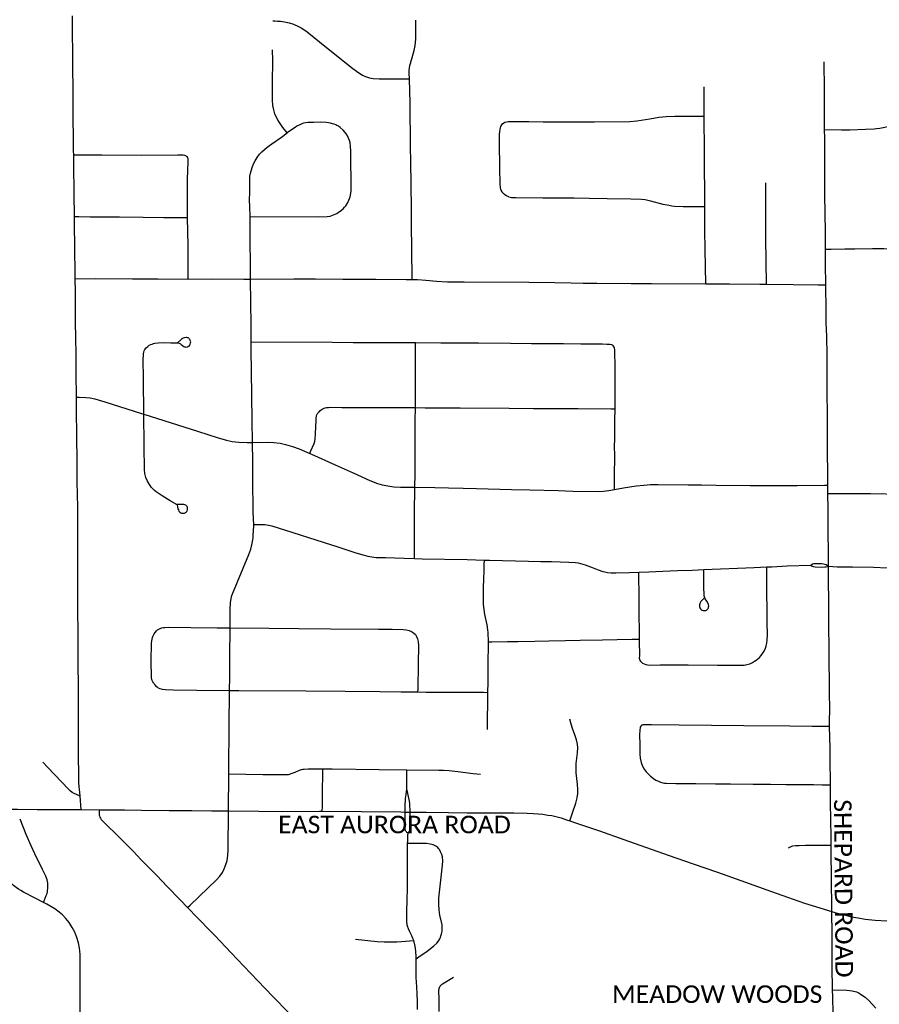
# Model space of a CAD drawing. Header units: feet. Extents: x -18 to 2245837, y -21 to 596159.
# Tile 26 of 34: x 2245800 to 2245810, y 596124 to 596136. Entities that reach past the tile are written whole.
import ezdxf

# ---------------------------------------------------------------- set-up
doc = ezdxf.new("R2010")
doc.units = ezdxf.units.FT
doc.header["$MEASUREMENT"] = 0
doc.layers.add('Centerlines', color=7, linetype='Continuous')
doc.layers.add('SH_Text', color=7, linetype='Continuous')
doc.styles.add('P_Straight_Normal', font='calibri.ttf', dxfattribs={"height": 0.14})

msp = doc.modelspace()

# ---------------------------------------------------------------- linework, layer by layer
at = {"layer": 'Centerlines'}
for p, q in [((2245808.929, 596134.868), (2245808.927, 596135.185)), ((2245808.967, 596130.282), (2245808.967, 596130.377)), ((2245805.104, 596127.6), (2245805.108, 596128.023)), ((2245802.164, 596126.677), (2245802.167, 596127.096)), ((2245804.187, 596126.926), (2245804.188, 596127.142)), ((2245800.49, 596126.691), (2245800.479, 596126.843)), ((2245800.49, 596126.691), (2245800.693, 596126.688)), ((2245804.169, 596126.662), (2245804.224, 596126.662))]:
    msp.add_line(p, q, dxfattribs=at)
for points in [[(2245800.405, 596134.131), (2245800.404, 596134.176), (2245800.403, 596134.253), (2245800.4, 596134.619), (2245800.397, 596134.943), (2245800.396, 596135.055), (2245800.394, 596135.249), (2245800.392, 596135.558), (2245800.391, 596135.614), (2245800.39, 596135.709)], [(2245802.665, 596135.651), (2245802.693, 596135.651), (2245802.72, 596135.65), (2245802.754, 596135.647), (2245802.8, 596135.642), (2245802.851, 596135.631), (2245802.901, 596135.615), (2245802.959, 596135.59), (2245802.995, 596135.569), (2245803.054, 596135.526), (2245803.276, 596135.351), (2245803.573, 596135.112), (2245803.643, 596135.06), (2245803.682, 596135.037), (2245803.7, 596135.028), (2245803.718, 596135.02), (2245803.742, 596135.012), (2245803.763, 596135.005), (2245803.784, 596135), (2245803.804, 596134.998), (2245803.873, 596134.994), (2245803.985, 596134.993), (2245804.195, 596134.995), (2245804.216, 596134.995)], [(2245804.216, 596134.995), (2245804.213, 596135.057), (2245804.213, 596135.088), (2245804.222, 596135.145), (2245804.231, 596135.18), (2245804.232, 596135.185), (2245804.243, 596135.22), (2245804.257, 596135.264), (2245804.272, 596135.317), (2245804.283, 596135.372), (2245804.288, 596135.443), (2245804.29, 596135.587), (2245804.289, 596135.662)], [(2245802.828, 596134.379), (2245802.78, 596134.439), (2245802.726, 596134.52), (2245802.704, 596134.56), (2245802.689, 596134.597), (2245802.676, 596134.641), (2245802.667, 596134.691), (2245802.663, 596134.752), (2245802.661, 596134.808), (2245802.663, 596134.989), (2245802.663, 596135.035), (2245802.664, 596135.117), (2245802.665, 596135.179), (2245802.664, 596135.202), (2245802.663, 596135.324)], [(2245804.246, 596132.714), (2245804.244, 596133.058), (2245804.241, 596133.336), (2245804.239, 596133.522), (2245804.233, 596134.057), (2245804.229, 596134.217), (2245804.227, 596134.392), (2245804.226, 596134.552), (2245804.224, 596134.717), (2245804.216, 596134.995)], [(2245807.563, 596134.569), (2245807.562, 596134.646), (2245807.563, 596134.902)], [(2245808.931, 596134.417), (2245808.93, 596134.547), (2245808.929, 596134.868)], [(2245802.407, 596133.43), (2245803.183, 596133.427), (2245803.281, 596133.43), (2245803.318, 596133.435), (2245803.354, 596133.447), (2245803.392, 596133.465), (2245803.413, 596133.477), (2245803.431, 596133.49), (2245803.464, 596133.518), (2245803.48, 596133.535), (2245803.494, 596133.552), (2245803.512, 596133.581), (2245803.528, 596133.614), (2245803.542, 596133.654), (2245803.551, 596133.693), (2245803.554, 596133.721), (2245803.552, 596134.17), (2245803.549, 596134.228), (2245803.543, 596134.267), (2245803.535, 596134.294), (2245803.525, 596134.321), (2245803.508, 596134.352), (2245803.487, 596134.383), (2245803.463, 596134.411), (2245803.431, 596134.44), (2245803.41, 596134.454), (2245803.392, 596134.465), (2245803.38, 596134.471), (2245803.362, 596134.478), (2245803.342, 596134.484), (2245803.321, 596134.49), (2245803.299, 596134.494), (2245803.27, 596134.498), (2245803.212, 596134.501), (2245803.129, 596134.499), (2245803.063, 596134.496), (2245803.038, 596134.493), (2245803.015, 596134.489), (2245802.994, 596134.481), (2245802.972, 596134.471), (2245802.945, 596134.459), (2245802.923, 596134.446), (2245802.828, 596134.379)], [(2245805.347, 596133.654), (2245805.317, 596133.666), (2245805.299, 596133.677), (2245805.288, 596133.686), (2245805.279, 596133.695), (2245805.269, 596133.71), (2245805.26, 596133.728), (2245805.255, 596133.741), (2245805.251, 596133.755), (2245805.249, 596133.769), (2245805.248, 596133.787), (2245805.246, 596133.841), (2245805.244, 596133.933), (2245805.242, 596134.086), (2245805.241, 596134.164), (2245805.239, 596134.297), (2245805.241, 596134.363), (2245805.243, 596134.397), (2245805.245, 596134.419), (2245805.249, 596134.436), (2245805.254, 596134.451), (2245805.264, 596134.472)], [(2245805.264, 596134.472), (2245805.273, 596134.483), (2245805.287, 596134.493), (2245805.301, 596134.5), (2245805.321, 596134.505), (2245805.338, 596134.508), (2245805.353, 596134.509), (2245805.458, 596134.51), (2245805.572, 596134.508), (2245805.736, 596134.506), (2245806.097, 596134.506), (2245806.318, 596134.504), (2245806.721, 596134.508), (2245806.798, 596134.515), (2245806.946, 596134.54), (2245807.047, 596134.558), (2245807.089, 596134.562), (2245807.13, 596134.565), (2245807.23, 596134.569), (2245807.406, 596134.571), (2245807.513, 596134.57), (2245807.563, 596134.569)], [(2245807.57, 596133.542), (2245807.569, 596133.733), (2245807.568, 596133.965), (2245807.566, 596134.296), (2245807.565, 596134.435), (2245807.563, 596134.569)], [(2245802.407, 596133.43), (2245802.405, 596133.542), (2245802.406, 596133.555), (2245802.404, 596133.574), (2245802.401, 596133.581), (2245802.403, 596133.742), (2245802.405, 596133.887), (2245802.411, 596133.923), (2245802.43, 596133.988), (2245802.446, 596134.027), (2245802.467, 596134.063), (2245802.488, 596134.099), (2245802.515, 596134.137), (2245802.54, 596134.165), (2245802.572, 596134.192), (2245802.603, 596134.218), (2245802.653, 596134.255), (2245802.763, 596134.332), (2245802.828, 596134.379)], [(2245808.931, 596134.417), (2245809.123, 596134.415), (2245809.216, 596134.414), (2245809.396, 596134.421), (2245809.495, 596134.427), (2245809.519, 596134.43), (2245809.556, 596134.435), (2245809.687, 596134.46), (2245809.701, 596134.461)], [(2245808.941, 596133.057), (2245808.939, 596133.255), (2245808.934, 596133.677), (2245808.933, 596134.069), (2245808.932, 596134.321), (2245808.931, 596134.417)], [(2245800.405, 596134.131), (2245800.725, 596134.129), (2245801.169, 596134.128), (2245801.587, 596134.131), (2245801.649, 596134.13), (2245801.663, 596134.127), (2245801.675, 596134.121), (2245801.686, 596134.112)], [(2245800.413, 596133.43), (2245800.411, 596133.691), (2245800.405, 596134.016), (2245800.405, 596134.131)], [(2245801.698, 596133.42), (2245801.695, 596133.839), (2245801.7, 596133.963), (2245801.705, 596134.044), (2245801.703, 596134.083), (2245801.7, 596134.092), (2245801.695, 596134.102), (2245801.686, 596134.112)], [(2245808.269, 596132.661), (2245808.264, 596133.183), (2245808.264, 596133.813)], [(2245805.347, 596133.654), (2245805.375, 596133.647), (2245805.4, 596133.645), (2245805.425, 596133.644), (2245805.732, 596133.643), (2245805.865, 596133.642), (2245806.086, 596133.64), (2245806.256, 596133.638), (2245806.461, 596133.635), (2245806.729, 596133.63), (2245806.853, 596133.626), (2245806.895, 596133.622), (2245806.955, 596133.608), (2245807.095, 596133.57), (2245807.165, 596133.557), (2245807.195, 596133.552), (2245807.227, 596133.548), (2245807.323, 596133.545), (2245807.547, 596133.542), (2245807.57, 596133.542)], [(2245807.581, 596132.666), (2245807.576, 596133.053), (2245807.572, 596133.276), (2245807.57, 596133.542)], [(2245800.413, 596133.43), (2245800.464, 596133.429), (2245800.593, 596133.427), (2245800.923, 596133.426), (2245801.195, 596133.421), (2245801.427, 596133.42), (2245801.698, 596133.42)], [(2245800.423, 596132.723), (2245800.421, 596132.839), (2245800.419, 596133.014), (2245800.417, 596133.106), (2245800.414, 596133.315), (2245800.413, 596133.43)], [(2245801.705, 596132.719), (2245801.704, 596132.999), (2245801.703, 596133.102), (2245801.701, 596133.257), (2245801.698, 596133.42)], [(2245802.411, 596132.718), (2245802.411, 596132.933), (2245802.409, 596133.108), (2245802.408, 596133.211), (2245802.407, 596133.43)], [(2245808.941, 596133.057), (2245809.005, 596133.058), (2245809.16, 596133.061), (2245809.274, 596133.062), (2245809.476, 596133.067), (2245809.603, 596133.065), (2245809.656, 596133.061), (2245809.708, 596133.057)], [(2245808.944, 596132.654), (2245808.942, 596132.889), (2245808.941, 596133.057)], [(2245800.423, 596132.723), (2245800.647, 596132.724), (2245801.073, 596132.723), (2245801.362, 596132.722), (2245801.705, 596132.719)], [(2245800.435, 596131.377), (2245800.432, 596131.651), (2245800.431, 596131.836), (2245800.429, 596132.078), (2245800.427, 596132.202), (2245800.425, 596132.479), (2245800.425, 596132.573), (2245800.423, 596132.723)], [(2245801.705, 596132.719), (2245801.975, 596132.72), (2245802.336, 596132.719), (2245802.411, 596132.718)], [(2245802.411, 596132.718), (2245802.903, 596132.72), (2245803.151, 596132.72), (2245803.46, 596132.717), (2245803.835, 596132.716), (2245804.18, 596132.715), (2245804.246, 596132.714)], [(2245802.42, 596132.005), (2245802.419, 596132.19), (2245802.415, 596132.463), (2245802.411, 596132.706), (2245802.411, 596132.718)], [(2245804.246, 596132.714), (2245804.309, 596132.713), (2245804.402, 596132.707), (2245804.525, 596132.695), (2245804.648, 596132.689), (2245804.838, 596132.687), (2245805.574, 596132.683), (2245805.868, 596132.678), (2245806.053, 596132.676), (2245806.189, 596132.674), (2245806.343, 596132.671), (2245806.734, 596132.67), (2245806.965, 596132.669), (2245807.581, 596132.666)], [(2245807.581, 596132.666), (2245807.852, 596132.664), (2245808.197, 596132.662), (2245808.269, 596132.661)], [(2245808.269, 596132.661), (2245808.574, 596132.656), (2245808.857, 596132.654), (2245808.944, 596132.654)], [(2245808.967, 596130.377), (2245808.966, 596130.509), (2245808.965, 596130.757), (2245808.96, 596131.854), (2245808.956, 596132.065), (2245808.95, 596132.225), (2245808.948, 596132.358), (2245808.944, 596132.654)], [(2245801.201, 596131.183), (2245801.2, 596131.304), (2245801.198, 596131.459), (2245801.196, 596131.609), (2245801.194, 596131.788), (2245801.197, 596131.871), (2245801.2, 596131.889), (2245801.206, 596131.905), (2245801.213, 596131.918), (2245801.228, 596131.937), (2245801.245, 596131.953), (2245801.263, 596131.966), (2245801.282, 596131.976), (2245801.294, 596131.981), (2245801.309, 596131.986), (2245801.327, 596131.989), (2245801.365, 596131.993), (2245801.432, 596131.997), (2245801.507, 596131.996), (2245801.575, 596131.995), (2245801.59, 596131.993), (2245801.602, 596131.99), (2245801.616, 596131.983), (2245801.624, 596131.977), (2245801.639, 596131.965), (2245801.654, 596131.954), (2245801.662, 596131.95), (2245801.672, 596131.947), (2245801.679, 596131.946), (2245801.695, 596131.948), (2245801.71, 596131.955), (2245801.72, 596131.962), (2245801.725, 596131.97), (2245801.729, 596131.979), (2245801.732, 596131.993), (2245801.733, 596132.005), (2245801.732, 596132.014), (2245801.728, 596132.026), (2245801.723, 596132.034), (2245801.717, 596132.041), (2245801.712, 596132.046), (2245801.704, 596132.05), (2245801.697, 596132.052), (2245801.69, 596132.054), (2245801.681, 596132.055), (2245801.66, 596132.052), (2245801.646, 596132.046), (2245801.634, 596132.04), (2245801.62, 596132.029), (2245801.585, 596131.996)], [(2245802.42, 596132.005), (2245803.342, 596132), (2245803.579, 596131.999), (2245803.79, 596131.998), (2245804.284, 596131.997)], [(2245802.435, 596130.862), (2245802.431, 596131.113), (2245802.423, 596131.675), (2245802.421, 596131.907), (2245802.42, 596131.995), (2245802.42, 596132.005)], [(2245804.284, 596131.258), (2245804.285, 596131.316), (2245804.284, 596131.578), (2245804.284, 596131.997)], [(2245804.284, 596131.997), (2245804.572, 596131.996), (2245804.819, 596131.994), (2245804.999, 596131.993), (2245805.364, 596131.991), (2245805.601, 596131.988), (2245805.797, 596131.987), (2245805.967, 596131.986), (2245806.162, 596131.984), (2245806.408, 596131.983), (2245806.457, 596131.981), (2245806.491, 596131.978), (2245806.51, 596131.974), (2245806.525, 596131.967)], [(2245806.552, 596131.244), (2245806.552, 596131.272), (2245806.553, 596131.391), (2245806.552, 596131.7), (2245806.549, 596131.918), (2245806.546, 596131.934), (2245806.541, 596131.946), (2245806.534, 596131.956), (2245806.525, 596131.967)], [(2245800.435, 596131.377), (2245800.468, 596131.376), (2245800.541, 596131.374), (2245800.59, 596131.368), (2245800.644, 596131.357), (2245800.759, 596131.323), (2245801.009, 596131.243), (2245801.176, 596131.191), (2245801.201, 596131.183)], [(2245800.479, 596126.843), (2245800.473, 596126.887), (2245800.469, 596126.925), (2245800.467, 596126.947), (2245800.464, 596127.003), (2245800.462, 596127.148), (2245800.461, 596127.241), (2245800.461, 596127.426), (2245800.459, 596127.782), (2245800.458, 596128.137), (2245800.457, 596128.307), (2245800.456, 596128.554), (2245800.456, 596128.713), (2245800.455, 596128.805), (2245800.454, 596128.816), (2245800.453, 596128.841), (2245800.452, 596129.862), (2245800.451, 596129.992), (2245800.45, 596130.128), (2245800.446, 596130.414), (2245800.446, 596130.507), (2245800.444, 596130.697), (2245800.44, 596130.888), (2245800.435, 596131.276), (2245800.435, 596131.377)], [(2245803.085, 596130.736), (2245803.095, 596130.758), (2245803.134, 596130.852), (2245803.141, 596130.876), (2245803.145, 596130.899), (2245803.15, 596130.959), (2245803.156, 596131.115), (2245803.157, 596131.144), (2245803.16, 596131.162), (2245803.166, 596131.177), (2245803.174, 596131.191), (2245803.183, 596131.203), (2245803.192, 596131.212), (2245803.2, 596131.221), (2245803.215, 596131.232), (2245803.225, 596131.24), (2245803.235, 596131.245), (2245803.248, 596131.251), (2245803.261, 596131.255), (2245803.275, 596131.259), (2245803.296, 596131.26), (2245803.316, 596131.262), (2245803.451, 596131.26), (2245804.144, 596131.259), (2245804.284, 596131.258)], [(2245804.278, 596130.354), (2245804.279, 596130.387), (2245804.28, 596130.468), (2245804.283, 596131.11), (2245804.284, 596131.258)], [(2245804.284, 596131.258), (2245804.396, 596131.257), (2245804.793, 596131.255), (2245805.349, 596131.252), (2245805.627, 596131.25), (2245805.946, 596131.248), (2245806.131, 596131.247), (2245806.509, 596131.244), (2245806.552, 596131.244)], [(2245806.544, 596130.327), (2245806.545, 596130.489), (2245806.547, 596130.7), (2245806.546, 596130.834), (2245806.547, 596130.886), (2245806.55, 596131.113), (2245806.552, 596131.244)], [(2245801.578, 596130.157), (2245801.585, 596130.126), (2245801.589, 596130.11), (2245801.594, 596130.096), (2245801.599, 596130.083), (2245801.603, 596130.077), (2245801.611, 596130.069), (2245801.62, 596130.064), (2245801.629, 596130.06), (2245801.641, 596130.058), (2245801.652, 596130.058), (2245801.661, 596130.06), (2245801.669, 596130.062), (2245801.676, 596130.065), (2245801.683, 596130.071), (2245801.689, 596130.078), (2245801.694, 596130.087), (2245801.697, 596130.099), (2245801.698, 596130.113), (2245801.696, 596130.126), (2245801.692, 596130.135), (2245801.686, 596130.142), (2245801.677, 596130.15), (2245801.667, 596130.155), (2245801.657, 596130.158), (2245801.645, 596130.159), (2245801.602, 596130.158), (2245801.588, 596130.157), (2245801.58, 596130.158), (2245801.573, 596130.159), (2245801.566, 596130.161), (2245801.559, 596130.165), (2245801.501, 596130.2), (2245801.409, 596130.257), (2245801.363, 596130.285), (2245801.342, 596130.3), (2245801.321, 596130.317), (2245801.306, 596130.332), (2245801.289, 596130.351), (2245801.264, 596130.383), (2245801.242, 596130.423), (2245801.225, 596130.465), (2245801.214, 596130.508), (2245801.209, 596130.554), (2245801.207, 596130.625), (2245801.204, 596130.754), (2245801.203, 596130.836), (2245801.201, 596131.183)], [(2245801.201, 596131.183), (2245801.81, 596130.991), (2245802.046, 596130.915), (2245802.14, 596130.889), (2245802.205, 596130.875), (2245802.281, 596130.865), (2245802.373, 596130.861), (2245802.435, 596130.862)], [(2245802.435, 596130.862), (2245802.6, 596130.865), (2245802.677, 596130.862), (2245802.75, 596130.853), (2245802.811, 596130.84), (2245802.89, 596130.816), (2245802.963, 596130.789), (2245803.085, 596130.736)], [(2245802.449, 596129.932), (2245802.445, 596129.993), (2245802.442, 596130.076), (2245802.439, 596130.447), (2245802.437, 596130.647), (2245802.435, 596130.862)], [(2245803.085, 596130.736), (2245803.105, 596130.728), (2245803.373, 596130.607), (2245803.576, 596130.517), (2245803.768, 596130.432), (2245803.854, 596130.398), (2245803.907, 596130.381), (2245803.972, 596130.368), (2245804.038, 596130.359), (2245804.114, 596130.356), (2245804.278, 596130.354)], [(2245804.273, 596129.545), (2245804.274, 596129.605), (2245804.275, 596129.646), (2245804.274, 596130.1), (2245804.278, 596130.311), (2245804.278, 596130.354)], [(2245804.278, 596130.354), (2245804.506, 596130.351), (2245804.661, 596130.347), (2245804.826, 596130.342), (2245804.98, 596130.338), (2245805.376, 596130.329), (2245805.582, 596130.323), (2245805.906, 596130.315), (2245806.071, 596130.311), (2245806.36, 596130.305), (2245806.421, 596130.308), (2245806.481, 596130.315), (2245806.544, 596130.327)], [(2245806.544, 596130.327), (2245806.648, 596130.347), (2245806.791, 596130.37), (2245806.878, 596130.379), (2245806.955, 596130.384), (2245807.042, 596130.386), (2245807.381, 596130.382), (2245807.531, 596130.381), (2245807.701, 596130.379), (2245808.087, 596130.375), (2245808.37, 596130.373), (2245808.618, 596130.375), (2245808.93, 596130.377), (2245808.967, 596130.377)], [(2245808.967, 596130.282), (2245809.04, 596130.283), (2245809.138, 596130.284), (2245809.452, 596130.282), (2245809.803, 596130.276), (2245810.112, 596130.274), (2245810.58, 596130.267), (2245810.863, 596130.263), (2245811.008, 596130.262), (2245811.409, 596130.258), (2245811.472, 596130.257)], [(2245808.976, 596129.457), (2245808.974, 596129.626), (2245808.972, 596129.837), (2245808.97, 596130.105), (2245808.967, 596130.282)], [(2245802.18, 596128.757), (2245802.182, 596128.964), (2245802.185, 596129.043), (2245802.187, 596129.065), (2245802.193, 596129.091), (2245802.202, 596129.124), (2245802.219, 596129.17), (2245802.264, 596129.28), (2245802.328, 596129.434), (2245802.394, 596129.589), (2245802.415, 596129.651), (2245802.429, 596129.701), (2245802.44, 596129.755), (2245802.443, 596129.78), (2245802.444, 596129.805), (2245802.449, 596129.916), (2245802.449, 596129.932)], [(2245802.449, 596129.932), (2245802.574, 596129.93), (2245802.598, 596129.927), (2245802.653, 596129.916), (2245802.736, 596129.89), (2245802.893, 596129.84), (2245803.153, 596129.757), (2245803.33, 596129.701), (2245803.369, 596129.689), (2245803.595, 596129.614), (2245803.688, 596129.585), (2245803.745, 596129.571), (2245803.789, 596129.562), (2245803.814, 596129.559), (2245803.838, 596129.557), (2245803.946, 596129.554), (2245804.157, 596129.548), (2245804.273, 596129.545)], [(2245804.273, 596129.545), (2245804.363, 596129.542), (2245804.871, 596129.531), (2245805.069, 596129.526)], [(2245805.113, 596128.596), (2245805.111, 596128.703), (2245805.108, 596128.732), (2245805.101, 596128.792), (2245805.074, 596128.907), (2245805.064, 596128.963), (2245805.059, 596129.02), (2245805.058, 596129.108), (2245805.059, 596129.217), (2245805.062, 596129.305), (2245805.065, 596129.413), (2245805.067, 596129.475), (2245805.069, 596129.526)], [(2245805.069, 596129.526), (2245805.124, 596129.525), (2245805.57, 596129.515), (2245805.71, 596129.511), (2245805.831, 596129.509), (2245806.028, 596129.504), (2245806.104, 596129.498), (2245806.134, 596129.495), (2245806.159, 596129.489), (2245806.211, 596129.472), (2245806.304, 596129.437), (2245806.358, 596129.416), (2245806.412, 596129.398), (2245806.434, 596129.392), (2245806.465, 596129.386), (2245806.507, 596129.382), (2245806.56, 596129.381), (2245806.714, 596129.385), (2245806.821, 596129.389)], [(2245806.851, 596128.365), (2245806.864, 596128.356), (2245806.881, 596128.347), (2245806.9, 596128.34), (2245806.92, 596128.335), (2245806.945, 596128.334), (2245807.062, 596128.336), (2245807.242, 596128.336), (2245807.381, 596128.336), (2245807.715, 596128.334), (2245807.888, 596128.331), (2245808.019, 596128.334), (2245808.049, 596128.339), (2245808.081, 596128.348), (2245808.113, 596128.364), (2245808.135, 596128.377), (2245808.154, 596128.39), (2245808.174, 596128.404), (2245808.19, 596128.419), (2245808.212, 596128.442), (2245808.227, 596128.465), (2245808.243, 596128.492), (2245808.259, 596128.525), (2245808.268, 596128.551), (2245808.275, 596128.584), (2245808.279, 596128.621), (2245808.282, 596128.678), (2245808.28, 596128.817), (2245808.278, 596128.953), (2245808.276, 596129.162), (2245808.275, 596129.268), (2245808.274, 596129.42), (2245808.274, 596129.449)], [(2245807.56, 596129.418), (2245808.13, 596129.442), (2245808.274, 596129.449)], [(2245808.274, 596129.449), (2245808.331, 596129.451), (2245808.506, 596129.461), (2245808.775, 596129.468)], [(2245808.775, 596129.468), (2245808.794, 596129.482), (2245808.807, 596129.487), (2245808.825, 596129.488), (2245808.894, 596129.488), (2245808.919, 596129.485), (2245808.934, 596129.481), (2245808.948, 596129.475), (2245808.976, 596129.457)], [(2245808.775, 596129.468), (2245808.79, 596129.457), (2245808.802, 596129.452), (2245808.823, 596129.45), (2245808.9, 596129.447), (2245808.935, 596129.448), (2245808.95, 596129.45), (2245808.976, 596129.457)], [(2245808.988, 596127.641), (2245808.99, 596127.884), (2245808.988, 596127.967), (2245808.986, 596128.127), (2245808.983, 596128.389), (2245808.981, 596128.544), (2245808.98, 596128.755), (2245808.979, 596128.9), (2245808.978, 596129.064), (2245808.975, 596129.286), (2245808.976, 596129.457)], [(2245808.976, 596129.457), (2245809.075, 596129.45), (2245809.151, 596129.448), (2245809.249, 596129.449), (2245809.486, 596129.445), (2245809.641, 596129.439), (2245809.764, 596129.427), (2245809.948, 596129.401), (2245810.071, 596129.384), (2245810.167, 596129.374)], [(2245806.821, 596129.389), (2245806.935, 596129.393), (2245807.092, 596129.4), (2245807.26, 596129.407), (2245807.43, 596129.413), (2245807.56, 596129.418)], [(2245806.829, 596128.627), (2245806.827, 596128.751), (2245806.826, 596128.874), (2245806.824, 596129.008), (2245806.824, 596129.161), (2245806.822, 596129.315), (2245806.821, 596129.389)], [(2245807.567, 596129.098), (2245807.539, 596129.07), (2245807.526, 596129.054), (2245807.518, 596129.04), (2245807.514, 596129.028), (2245807.511, 596129.017), (2245807.51, 596129.008), (2245807.51, 596128.996), (2245807.514, 596128.982), (2245807.521, 596128.972), (2245807.53, 596128.963), (2245807.541, 596128.956), (2245807.553, 596128.953), (2245807.563, 596128.953), (2245807.581, 596128.955), (2245807.588, 596128.957), (2245807.595, 596128.961), (2245807.602, 596128.967), (2245807.608, 596128.975), (2245807.611, 596128.983), (2245807.613, 596128.99), (2245807.614, 596128.996), (2245807.615, 596129.005), (2245807.614, 596129.02), (2245807.608, 596129.034), (2245807.592, 596129.061), (2245807.575, 596129.087), (2245807.569, 596129.099), (2245807.566, 596129.11), (2245807.563, 596129.121), (2245807.562, 596129.136), (2245807.561, 596129.213), (2245807.56, 596129.387), (2245807.56, 596129.418)], [(2245801.379, 596128.746), (2245801.394, 596128.753), (2245801.407, 596128.757), (2245801.423, 596128.76), (2245801.439, 596128.762), (2245801.481, 596128.764), (2245801.734, 596128.761), (2245802.034, 596128.758), (2245802.143, 596128.757), (2245802.18, 596128.757)], [(2245801.313, 596128.126), (2245801.303, 596128.143), (2245801.297, 596128.158), (2245801.293, 596128.171), (2245801.29, 596128.189), (2245801.288, 596128.205), (2245801.286, 596128.375), (2245801.289, 596128.587), (2245801.294, 596128.627), (2245801.298, 596128.646), (2245801.303, 596128.659), (2245801.309, 596128.674), (2245801.317, 596128.688), (2245801.328, 596128.705), (2245801.343, 596128.721), (2245801.358, 596128.733), (2245801.379, 596128.746)], [(2245802.175, 596128.046), (2245802.177, 596128.2), (2245802.178, 596128.463), (2245802.18, 596128.721), (2245802.18, 596128.757)], [(2245802.18, 596128.757), (2245802.621, 596128.751), (2245802.956, 596128.749), (2245803.322, 596128.744), (2245803.867, 596128.742), (2245804.02, 596128.74), (2245804.144, 596128.739), (2245804.181, 596128.735), (2245804.212, 596128.727), (2245804.242, 596128.714), (2245804.264, 596128.699), (2245804.284, 596128.68), (2245804.298, 596128.657), (2245804.308, 596128.631), (2245804.314, 596128.6), (2245804.318, 596128.553), (2245804.315, 596128.352), (2245804.311, 596128.056), (2245804.31, 596128.028)], [(2245805.108, 596128.023), (2245805.11, 596128.139), (2245805.111, 596128.325), (2245805.113, 596128.596)], [(2245805.113, 596128.596), (2245805.152, 596128.597), (2245805.331, 596128.601), (2245805.45, 596128.603), (2245805.64, 596128.606), (2245805.8, 596128.609), (2245805.99, 596128.612), (2245806.155, 596128.616), (2245806.407, 596128.621), (2245806.577, 596128.624), (2245806.746, 596128.627), (2245806.829, 596128.627)], [(2245806.851, 596128.365), (2245806.843, 596128.374), (2245806.837, 596128.384), (2245806.832, 596128.395), (2245806.83, 596128.409), (2245806.831, 596128.447), (2245806.829, 596128.601), (2245806.829, 596128.627)], [(2245801.313, 596128.126), (2245801.322, 596128.113), (2245801.334, 596128.099), (2245801.351, 596128.085), (2245801.363, 596128.076), (2245801.381, 596128.068), (2245801.409, 596128.06), (2245801.447, 596128.056), (2245801.533, 596128.053), (2245801.802, 596128.049), (2245802.175, 596128.046)], [(2245802.167, 596127.096), (2245802.171, 596127.69), (2245802.174, 596127.989), (2245802.175, 596128.046)], [(2245802.175, 596128.046), (2245802.281, 596128.044), (2245803.039, 596128.04), (2245803.488, 596128.038), (2245803.88, 596128.034), (2245804.121, 596128.031), (2245804.31, 596128.028)], [(2245804.31, 596128.028), (2245804.405, 596128.026), (2245804.879, 596128.025), (2245805.059, 596128.024), (2245805.108, 596128.023)], [(2245806.039, 596126.563), (2245806.069, 596126.654), (2245806.107, 596126.766), (2245806.122, 596126.825), (2245806.129, 596126.876), (2245806.13, 596126.921), (2245806.125, 596126.982), (2245806.109, 596127.111), (2245806.108, 596127.158), (2245806.111, 596127.215), (2245806.125, 596127.338), (2245806.127, 596127.394), (2245806.124, 596127.434), (2245806.113, 596127.483), (2245806.093, 596127.541), (2245806.067, 596127.612), (2245806.053, 596127.662), (2245806.039, 596127.719)], [(2245806.862, 596127.654), (2245806.853, 596127.647), (2245806.845, 596127.638), (2245806.838, 596127.627), (2245806.835, 596127.616), (2245806.831, 596127.6), (2245806.829, 596127.533), (2245806.831, 596127.44), (2245806.832, 596127.358), (2245806.834, 596127.322), (2245806.838, 596127.277), (2245806.849, 596127.228), (2245806.864, 596127.185), (2245806.883, 596127.15), (2245806.904, 596127.122), (2245806.935, 596127.089), (2245806.954, 596127.072), (2245806.988, 596127.043), (2245807.013, 596127.027), (2245807.045, 596127.013), (2245807.069, 596127.004), (2245807.093, 596126.997), (2245807.112, 596126.992), (2245807.132, 596126.991), (2245807.24, 596126.988), (2245807.467, 596126.987), (2245807.693, 596126.985), (2245807.863, 596126.984), (2245808.121, 596126.982), (2245808.317, 596126.98), (2245808.492, 596126.978), (2245808.64, 596126.976), (2245808.805, 596126.975), (2245808.903, 596126.974), (2245808.975, 596126.973), (2245808.999, 596126.973)], [(2245806.862, 596127.654), (2245806.874, 596127.658), (2245806.887, 596127.66), (2245806.965, 596127.658), (2245807.278, 596127.655), (2245808.013, 596127.647), (2245808.534, 596127.643), (2245808.79, 596127.641), (2245808.988, 596127.641)], [(2245808.999, 596126.973), (2245808.995, 596127.276), (2245808.993, 596127.39), (2245808.988, 596127.641)], [(2245800.479, 596126.843), (2245800.435, 596126.863), (2245800.411, 596126.873), (2245800.388, 596126.886), (2245800.365, 596126.905), (2245800.346, 596126.923), (2245800.11, 596127.169), (2245800.054, 596127.23)], [(2245802.167, 596127.096), (2245802.552, 596127.092), (2245802.806, 596127.09), (2245802.843, 596127.092), (2245802.858, 596127.095), (2245802.874, 596127.1), (2245802.918, 596127.117), (2245802.969, 596127.139), (2245802.99, 596127.147), (2245803.008, 596127.15), (2245803.022, 596127.152), (2245803.068, 596127.155), (2245803.233, 596127.154)], [(2245803.227, 596126.673), (2245803.228, 596126.728), (2245803.23, 596126.864), (2245803.233, 596127.137), (2245803.233, 596127.154)], [(2245803.233, 596127.154), (2245803.341, 596127.153), (2245803.873, 596127.147), (2245804.188, 596127.142)], [(2245804.188, 596127.142), (2245804.551, 596127.139), (2245804.603, 596127.138), (2245804.669, 596127.136), (2245804.766, 596127.125), (2245804.94, 596127.101), (2245805.024, 596127.095)], [(2245809.005, 596126.289), (2245809.004, 596126.367), (2245809.003, 596126.585), (2245808.998, 596126.761), (2245808.999, 596126.973)], [(2245804.169, 596126.662), (2245804.17, 596126.732), (2245804.172, 596126.816), (2245804.178, 596126.862), (2245804.187, 596126.926)], [(2245804.224, 596126.662), (2245804.222, 596126.759), (2245804.218, 596126.787), (2245804.187, 596126.926)], [(2245799.485, 596126.698), (2245799.583, 596126.697), (2245799.768, 596126.695), (2245799.99, 596126.694), (2245800.232, 596126.692), (2245800.459, 596126.691), (2245800.49, 596126.691)], [(2245800.693, 596126.688), (2245800.742, 596126.688), (2245800.98, 596126.687), (2245801.175, 596126.684), (2245801.489, 596126.682), (2245801.747, 596126.681), (2245801.974, 596126.678), (2245802.164, 596126.677)], [(2245800.693, 596126.688), (2245800.693, 596126.642), (2245800.694, 596126.628), (2245800.696, 596126.619), (2245800.701, 596126.607), (2245800.709, 596126.593), (2245800.718, 596126.58), (2245800.724, 596126.572), (2245800.734, 596126.56), (2245800.764, 596126.53), (2245800.906, 596126.395), (2245801.082, 596126.214), (2245801.168, 596126.125), (2245801.347, 596125.941), (2245801.465, 596125.818), (2245801.613, 596125.668), (2245801.697, 596125.58)], [(2245801.697, 596125.58), (2245801.726, 596125.607), (2245801.928, 596125.799), (2245802.028, 596125.895), (2245802.065, 596125.937), (2245802.094, 596125.978), (2245802.115, 596126.018), (2245802.133, 596126.066), (2245802.146, 596126.115), (2245802.155, 596126.17), (2245802.159, 596126.236), (2245802.164, 596126.677)], [(2245802.164, 596126.677), (2245802.505, 596126.674), (2245802.772, 596126.671), (2245803.195, 596126.672), (2245803.227, 596126.673)], [(2245803.227, 596126.673), (2245804.118, 596126.665), (2245804.169, 596126.662)], [(2245804.202, 596126.422), (2245804.189, 596126.431), (2245804.184, 596126.437), (2245804.181, 596126.441), (2245804.176, 596126.448), (2245804.173, 596126.455), (2245804.17, 596126.467), (2245804.169, 596126.479), (2245804.168, 596126.508), (2245804.169, 596126.55), (2245804.169, 596126.662)], [(2245804.202, 596126.422), (2245804.211, 596126.434), (2245804.215, 596126.441), (2245804.218, 596126.45), (2245804.221, 596126.459), (2245804.223, 596126.471), (2245804.225, 596126.499), (2245804.224, 596126.662)], [(2245804.224, 596126.662), (2245804.297, 596126.663), (2245804.408, 596126.662), (2245804.662, 596126.659), (2245804.873, 596126.656), (2245805.402, 596126.655), (2245805.555, 596126.652), (2245805.621, 596126.648), (2245805.678, 596126.644), (2245805.733, 596126.638), (2245805.787, 596126.63), (2245805.832, 596126.623), (2245805.88, 596126.612), (2245805.939, 596126.596), (2245806.001, 596126.576), (2245806.039, 596126.563)], [(2245800.06, 596125.636), (2245800.068, 596125.655), (2245800.094, 596125.715), (2245800.102, 596125.74), (2245800.106, 596125.758), (2245800.109, 596125.774), (2245800.111, 596125.795), (2245800.112, 596125.823), (2245800.11, 596125.855), (2245800.106, 596125.876), (2245800.102, 596125.894), (2245800.087, 596125.937), (2245800.052, 596126.011), (2245799.962, 596126.19), (2245799.92, 596126.279), (2245799.866, 596126.407), (2245799.798, 596126.584)], [(2245806.039, 596126.563), (2245806.115, 596126.537), (2245806.374, 596126.45), (2245806.651, 596126.352), (2245807.156, 596126.172), (2245807.439, 596126.075), (2245807.716, 596125.979), (2245807.979, 596125.887), (2245808.329, 596125.762), (2245808.509, 596125.698), (2245808.703, 596125.63), (2245809.011, 596125.533)], [(2245804.196, 596126.305), (2245804.197, 596126.334), (2245804.198, 596126.373), (2245804.2, 596126.397), (2245804.202, 596126.422)], [(2245804.265, 596125.204), (2245804.256, 596125.228), (2245804.244, 596125.258), (2245804.223, 596125.302), (2245804.207, 596125.335), (2245804.195, 596125.366), (2245804.191, 596125.378), (2245804.19, 596125.39), (2245804.188, 596125.415), (2245804.187, 596125.492), (2245804.188, 596125.555), (2245804.19, 596125.642), (2245804.193, 596125.818), (2245804.196, 596126.305)], [(2245804.293, 596124.997), (2245804.338, 596125.029), (2245804.414, 596125.081), (2245804.494, 596125.144), (2245804.527, 596125.175), (2245804.542, 596125.192), (2245804.552, 596125.206), (2245804.561, 596125.222), (2245804.568, 596125.237), (2245804.575, 596125.258), (2245804.58, 596125.277), (2245804.584, 596125.294), (2245804.588, 596125.312), (2245804.589, 596125.348), (2245804.588, 596125.367), (2245804.587, 596125.382), (2245804.562, 596125.493), (2245804.553, 596125.554), (2245804.55, 596125.617), (2245804.551, 596125.684), (2245804.573, 596125.889), (2245804.592, 596126.062), (2245804.595, 596126.109), (2245804.592, 596126.155), (2245804.585, 596126.182), (2245804.571, 596126.213), (2245804.557, 596126.238), (2245804.548, 596126.248), (2245804.539, 596126.259), (2245804.526, 596126.269), (2245804.515, 596126.277), (2245804.501, 596126.284), (2245804.487, 596126.291), (2245804.47, 596126.296), (2245804.452, 596126.3), (2245804.409, 596126.305), (2245804.332, 596126.307), (2245804.232, 596126.306), (2245804.196, 596126.305)], [(2245808.522, 596126.256), (2245808.534, 596126.263), (2245808.545, 596126.27), (2245808.558, 596126.276), (2245808.569, 596126.279), (2245808.6, 596126.282), (2245808.64, 596126.285), (2245808.715, 596126.286), (2245808.975, 596126.288), (2245809.005, 596126.289)], [(2245809.011, 596125.533), (2245809.008, 596125.932), (2245809.006, 596126.191), (2245809.005, 596126.289)], [(2245800.06, 596125.636), (2245799.969, 596125.684), (2245799.835, 596125.754), (2245799.803, 596125.771), (2245799.778, 596125.787), (2245799.753, 596125.806), (2245799.722, 596125.83), (2245799.69, 596125.858), (2245799.668, 596125.878), (2245799.644, 596125.902), (2245799.631, 596125.918)], [(2245800.489, 596123.349), (2245800.487, 596123.685), (2245800.486, 596123.767), (2245800.483, 596124.026), (2245800.48, 596124.269), (2245800.479, 596124.699), (2245800.48, 596124.959), (2245800.477, 596125.043), (2245800.475, 596125.085), (2245800.472, 596125.118), (2245800.459, 596125.179), (2245800.442, 596125.24), (2245800.418, 596125.299), (2245800.389, 596125.351), (2245800.354, 596125.407), (2245800.316, 596125.454), (2245800.276, 596125.495), (2245800.239, 596125.528), (2245800.189, 596125.563), (2245800.098, 596125.616), (2245800.06, 596125.636)], [(2245801.697, 596125.58), (2245801.738, 596125.538), (2245801.77, 596125.504), (2245802.008, 596125.261), (2245802.191, 596125.065), (2245802.338, 596124.913), (2245802.575, 596124.662), (2245802.672, 596124.562), (2245802.836, 596124.392), (2245802.94, 596124.284), (2245803.083, 596124.136), (2245803.192, 596124.026), (2245803.3, 596123.915), (2245803.436, 596123.775), (2245803.515, 596123.692)], [(2245809.021, 596124.643), (2245809.019, 596124.699), (2245809.017, 596124.849), (2245809.016, 596125.051), (2245809.018, 596125.213), (2245809.017, 596125.331), (2245809.013, 596125.476), (2245809.011, 596125.533)], [(2245809.011, 596125.533), (2245809.045, 596125.524), (2245809.169, 596125.491), (2245809.237, 596125.474), (2245809.31, 596125.46), (2245809.393, 596125.447), (2245809.504, 596125.437), (2245809.636, 596125.426), (2245809.764, 596125.418), (2245809.941, 596125.414), (2245810.624, 596125.41), (2245811.148, 596125.413), (2245812.492, 596125.447), (2245813.105, 596125.464), (2245813.486, 596125.472), (2245814.533, 596125.486)], [(2245803.606, 596125.218), (2245803.849, 596125.194), (2245803.931, 596125.189), (2245804.023, 596125.188), (2245804.072, 596125.189), (2245804.127, 596125.192), (2245804.218, 596125.2), (2245804.265, 596125.204)], [(2245804.293, 596124.997), (2245804.292, 596125.022), (2245804.288, 596125.078), (2245804.285, 596125.116), (2245804.278, 596125.154), (2245804.265, 596125.204)], [(2245804.309, 596124.422), (2245804.31, 596124.464), (2245804.31, 596124.506), (2245804.306, 596124.604), (2245804.297, 596124.74), (2245804.295, 596124.775), (2245804.294, 596124.872), (2245804.293, 596124.997)], [(2245804.556, 596124.399), (2245804.553, 596124.539), (2245804.551, 596124.631), (2245804.553, 596124.66), (2245804.557, 596124.67), (2245804.561, 596124.68), (2245804.568, 596124.689), (2245804.574, 596124.696), (2245804.58, 596124.702), (2245804.592, 596124.711), (2245804.717, 596124.786)], [(2245809.021, 596124.643), (2245809.184, 596124.64), (2245809.213, 596124.637), (2245809.244, 596124.633), (2245809.258, 596124.63), (2245809.277, 596124.626), (2245809.294, 596124.62), (2245809.311, 596124.613), (2245809.322, 596124.607), (2245809.334, 596124.6), (2245809.351, 596124.588), (2245809.39, 596124.559), (2245809.435, 596124.517), (2245809.512, 596124.434)], [(2245809.027, 596124.374), (2245809.024, 596124.564), (2245809.021, 596124.643)]]:
    msp.add_lwpolyline(points, dxfattribs=at)

# ---------------------------------------------------------------- texts
at = {"layer": 'SH_Text', "color": 1, "style": 'P_Straight_Normal', "width": 1.01}
msp.add_text('SHEPARD ROAD', height=0.1995, rotation=270.5082, dxfattribs=at).set_placement((2245809.037, 596126.808, 3447043.435))
for s, p in [('EAST AURORA ROAD', (2245802.726, 596126.422, 3447043.435)), ('MEADOW WOODS', (2245806.517, 596124.495, 3447043.435))]:
    msp.add_text(s, height=0.1995, dxfattribs=at).set_placement(p)

doc.saveas('drawing.dxf')
